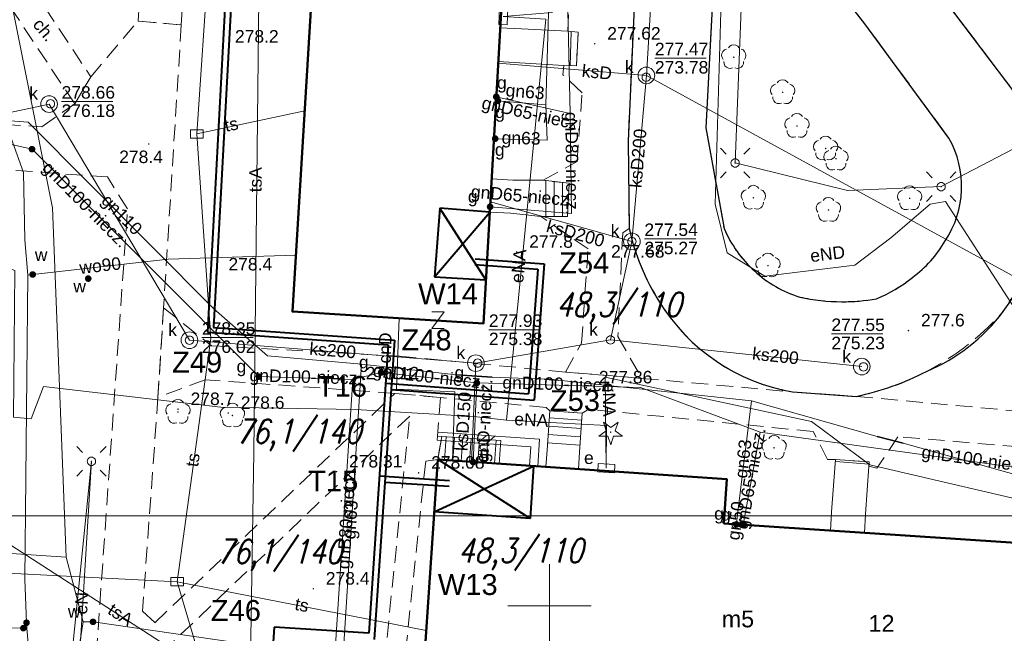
# Model space of a CAD drawing. Extents: x 0 to 6568752, y 0 to 5584302.
# Tile 37 of 58: x 6568468 to 6568527, y 5584098 to 5584135. Entities that reach past the tile are written whole.
import ezdxf
from ezdxf.enums import TextEntityAlignment as Align

# ---------------------------------------------------------------- set-up
doc = ezdxf.new("R2010")
doc.units = 0
doc.header["$PDSIZE"] = 0.75
for name, pattern in [('GAK', [3.5, 2, -0.7, 0.1, -0.7]), ('PRZER2-1', [1.5, 1, -0.5]), ('PRZER3-1', [2, 1.5, -0.5])]:
    doc.linetypes.add(name, pattern=pattern)
doc.layers.get('0').update_dxf_attribs({"linetype": 'CONTINUOUS'})
doc.layers.get('Defpoints').update_dxf_attribs({"linetype": 'CONTINUOUS'})
for name, color, linetype, lineweight in [('alarm', 51, 'CONTINUOUS', 50), ('EGBS', 7, 'CONTINUOUS', 18), ('EGBU', 7, 'CONTINUOUS', 50), ('EGBU_O', 7, 'CONTINUOUS', 50), ('GEPADR_O', 7, 'CONTINUOUS', 18), ('GEPPHC', 7, 'CONTINUOUS', 18), ('GUPPRZ_O', 7, 'CONTINUOUS', 18), ('OTDN', 7, 'CONTINUOUS', 18), ('OTKC', 7, 'CONTINUOUS', 18), ('OTKC_O', 7, 'CONTINUOUS', 18), ('OTKJ', 7, 'CONTINUOUS', 18), ('OTKK', 7, 'CONTINUOUS', 25), ('OTRN', 7, 'CONTINUOUS', 13), ('OTRN_O', 7, 'CONTINUOUS', 13), ('OTRS', 7, 'CONTINUOUS', 13), ('OTRS_O', 7, 'CONTINUOUS', 13), ('ramka sekcji', 7, 'CONTINUOUS', 18), ('siec', 7, 'GAK', 70), ('SUEO', 7, 'CONTINUOUS', 18), ('SULO', 7, 'CONTINUOUS', 35), ('SUPK', 7, 'CONTINUOUS', 18), ('SUPW', 7, 'CONTINUOUS', 18), ('SUPW_O', 7, 'CONTINUOUS', 18)]:
    doc.layers.add(name, color=color, linetype=linetype, lineweight=lineweight)
for name, color, linetype, lineweight, true_color in [('OTZG', 7, 'CONTINUOUS', 18, 0x008000), ('OTZL', 7, 'CONTINUOUS', 18, 0x008000), ('SUCP', 7, 'CONTINUOUS', 18, 0xd200d2), ('SUCP_O', 7, 'CONTINUOUS', 18, 0xd200d2), ('SUEP', 1, 'CONTINUOUS', 18, 0xff0000), ('SUEP_O', 1, 'CONTINUOUS', 18, 0xff0000), ('SUES', 1, 'CONTINUOUS', 18, 0xff0000), ('SUES_O', 1, 'CONTINUOUS', 18, 0xff0000), ('SUGP', 7, 'CONTINUOUS', 18, 0xbfbf00), ('SUGP_O', 7, 'CONTINUOUS', 18, 0xbfbf00), ('SUGU', 7, 'CONTINUOUS', 18, 0xbfbf00), ('SUGU_O', 7, 'CONTINUOUS', 18, 0xbfbf00), ('SUGW', 7, 'CONTINUOUS', 18, 0xbfbf00), ('SUGW_O', 7, 'CONTINUOUS', 18, 0xbfbf00), ('SUKP', 7, 'CONTINUOUS', 18, 0x803300), ('SUKP_O', 7, 'CONTINUOUS', 18, 0x803300), ('SUKS', 7, 'CONTINUOUS', 18, 0x803300), ('SUKS_O', 7, 'CONTINUOUS', 18, 0x803300), ('SUTP', 7, 'CONTINUOUS', 18, 0xff9100), ('SUTP_O', 7, 'CONTINUOUS', 18, 0xff9100), ('SUWP', 5, 'CONTINUOUS', 18, 0x0000ff), ('SUWP_O', 5, 'CONTINUOUS', 18, 0x0000ff), ('SUWW', 5, 'CONTINUOUS', 18, 0x0000ff), ('SUWW_O', 5, 'CONTINUOUS', 18, 0x0000ff)]:
    doc.layers.add(name, color=color, linetype=linetype, lineweight=lineweight, true_color=true_color)
doc.styles.add('Arial', font='arial.ttf')
doc.styles.add('GEO-INFO', font='arial.ttf')
doc.styles.add('UZBROJENIE', font='SIMPLEX.shx', dxfattribs={"width": 0.8, "oblique": 15.00003, "height": 0.9})
doc.dimstyles.get("Standard").update_dxf_attribs({"dimtxt": 0.18, "dimasz": 0.18, "dimexe": 0.18, "dimexo": 0.0625, "dimgap": 0.09, "dimtad": 0, "dimtih": 1, "dimtoh": 1, "dimdec": 4, "dimzin": 0, "dimdsep": 46, "dimtxsty": 'Standard', "dimcen": 0.09, "dimadec": 0, "dimazin": 0, "dimtfac": 1, "dimtdec": 4, "dimtofl": 0, "dimtmove": 0, "dimatfit": 3, "dimfxl": 0, "dimtolj": 1, "dimtzin": 0, "dimarcsym": 0})

# ---------------------------------------------------------------- blocks, each defined once
blk = doc.blocks.new('D_GSPRDL1')
blk.add_hatch(color=0).paths.add_polyline_path([(0, -0.045), (0.013906, -0.042798), (0.02645, -0.036406), (0.036406, -0.02645), (0.042798, -0.013906), (0.045, 0), (0.042798, 0.013906), (0.036406, 0.02645), (0.02645, 0.036406), (0.013906, 0.042798), (0, 0.045), (-0.013906, 0.042798), (-0.02645, 0.036406), (-0.036406, 0.02645), (-0.042798, 0.013906), (-0.045, 0), (-0.042798, -0.013906), (-0.036406, -0.02645), (-0.02645, -0.036406), (-0.013906, -0.042798)])
at = {"color": 0}
for points in [[(-0.324277, 0.563333), (-0.240553, 0.662679), (-0.127956, 0.727494), (0, 0.75), (0.127956, 0.727494), (0.240553, 0.662679), (0.324277, 0.563333)], [(-0.635969, -0.134326), (-0.70458, -0.024001), (-0.731429, 0.103115), (-0.713292, 0.231763), (-0.652348, 0.346501), (-0.55591, 0.433559), (-0.435555, 0.482485)], [(0.435555, 0.482485), (0.55591, 0.433559), (0.652348, 0.346501), (0.713292, 0.231763), (0.731429, 0.103115), (0.70458, -0.024001), (0.635969, -0.134326)], [(-0.068773, -0.646351), (-0.194901, -0.677512), (-0.324092, -0.663766), (-0.440839, -0.606763), (-0.531129, -0.513345), (-0.584125, -0.394725), (-0.593465, -0.265141)], [(0.593465, -0.265141), (0.584125, -0.394725), (0.531129, -0.513345), (0.440839, -0.606763), (0.324092, -0.663766), (0.194901, -0.677512), (0.068773, -0.646351)]]:
    blk.add_lwpolyline(points, dxfattribs=at)
blk = doc.blocks.new('D_GSPRDI1')
blk.add_hatch(color=0).paths.add_polyline_path([(0, -0.045), (0.013906, -0.042798), (0.02645, -0.036406), (0.036406, -0.02645), (0.042798, -0.013906), (0.045, 0), (0.042798, 0.013906), (0.036406, 0.02645), (0.02645, 0.036406), (0.013906, 0.042798), (0, 0.045), (-0.013906, 0.042798), (-0.02645, 0.036406), (-0.036406, 0.02645), (-0.042798, 0.013906), (-0.045, 0), (-0.042798, -0.013906), (-0.036406, -0.02645), (-0.02645, -0.036406), (-0.013906, -0.042798)])
at = {"color": 0}
blk.add_lwpolyline([(0.272471, 0.088531), (0.713338, -0.231778), (0.168396, -0.231778), (0, -0.750048), (-0.168396, -0.231778), (-0.713338, -0.231778), (-0.272471, 0.088531), (-0.440867, 0.606801), (0, 0.286493), (0.440867, 0.606801)], close=True, dxfattribs=at)
blk = doc.blocks.new('D_GSPWPN1')
blk.add_hatch(color=0).paths.add_polyline_path([(-0.045, 0), (-0.043467, -0.011647), (-0.038971, -0.0225), (-0.03182, -0.03182), (-0.0225, -0.038971), (-0.011647, -0.043467), (0, -0.045), (0.011647, -0.043467), (0.0225, -0.038971), (0.03182, -0.03182), (0.038971, -0.0225), (0.043467, -0.011647), (0.045, 0), (0.043467, 0.011647), (0.038971, 0.0225), (0.03182, 0.03182), (0.0225, 0.038971), (0.011647, 0.043467), (0, 0.045), (-0.011647, 0.043467), (-0.0225, 0.038971), (-0.03182, 0.03182), (-0.038971, 0.0225), (-0.043467, 0.011647)])
blk = doc.blocks.new('D_GSPWPS1')
blk.add_hatch(color=0).paths.add_polyline_path([(-0.045, 0), (-0.043467, -0.011647), (-0.038971, -0.0225), (-0.03182, -0.03182), (-0.0225, -0.038971), (-0.011647, -0.043467), (0, -0.045), (0.011647, -0.043467), (0.0225, -0.038971), (0.03182, -0.03182), (0.038971, -0.0225), (0.043467, -0.011647), (0.045, 0), (0.043467, 0.011647), (0.038971, 0.0225), (0.03182, 0.03182), (0.0225, 0.038971), (0.011647, 0.043467), (0, 0.045), (-0.011647, 0.043467), (-0.0225, 0.038971), (-0.03182, 0.03182), (-0.038971, 0.0225), (-0.043467, 0.011647)])
blk = doc.blocks.new('D_GUPIKP1_3')
at = {"color": 0}
blk.add_lwpolyline([(0.375, -0.25), (-0.375, -0.25), (-0.375, 0.25), (0.375, 0.25)], close=True, dxfattribs=at)
blk = doc.blocks.new('D_GUPWZA1')
blk.add_hatch(color=0).paths.add_polyline_path([(-0.2, 0), (-0.193185, -0.051764), (-0.173205, -0.1), (-0.141421, -0.141421), (-0.1, -0.173205), (-0.051764, -0.193185), (0, -0.2), (0.051764, -0.193185), (0.1, -0.173205), (0.141421, -0.141421), (0.173205, -0.1), (0.193185, -0.051764), (0.2, 0), (0.193185, 0.051764), (0.173205, 0.1), (0.141421, 0.141421), (0.1, 0.173205), (0.051764, 0.193185), (0, 0.2), (-0.051764, 0.193185), (-0.1, 0.173205), (-0.141421, 0.141421), (-0.173205, 0.1), (-0.193185, 0.051764)])
blk = doc.blocks.new('D_GUPESE1')
at = {"color": 0}
blk.add_lwpolyline([(-0.5, -0.25), (-0.5, 0.25), (0.5, 0.25), (0.5, -0.25)], close=True, dxfattribs=at)
blk = doc.blocks.new('D_GUPIWZ1_1')
at = {"color": 0}
blk.add_lwpolyline([(0, 0.25), (0.064705, 0.241481), (0.125, 0.216506), (0.176777, 0.176777), (0.216506, 0.125), (0.241481, 0.064705), (0.25, 0), (0.241481, -0.064705), (0.216506, -0.125), (0.176777, -0.176777), (0.125, -0.216506), (0.064705, -0.241481), (0, -0.25), (-0.064705, -0.241481), (-0.125, -0.216506), (-0.176777, -0.176777), (-0.216506, -0.125), (-0.241481, -0.064705), (-0.25, 0), (-0.241481, 0.064705), (-0.216506, 0.125), (-0.176777, 0.176777), (-0.125, 0.216506), (-0.064705, 0.241481)], close=True, dxfattribs=at)
blk = doc.blocks.new('D_GUPKSD1_1')
at = {"color": 0}
blk.add_lwpolyline([(0, 0.25), (0.064705, 0.241481), (0.125, 0.216506), (0.176777, 0.176777), (0.216506, 0.125), (0.241481, 0.064705), (0.25, 0), (0.241481, -0.064705), (0.216506, -0.125), (0.176777, -0.176777), (0.125, -0.216506), (0.064705, -0.241481), (0, -0.25), (-0.064705, -0.241481), (-0.125, -0.216506), (-0.176777, -0.176777), (-0.216506, -0.125), (-0.241481, -0.064705), (-0.25, 0), (-0.241481, 0.064705), (-0.216506, 0.125), (-0.176777, 0.176777), (-0.125, 0.216506), (-0.064705, 0.241481)], close=True, dxfattribs=at)
blk = doc.blocks.new('D_GUPGZA1')
blk.add_hatch(color=0).paths.add_polyline_path([(-0.2, 0), (-0.193185, -0.051764), (-0.173205, -0.1), (-0.141421, -0.141421), (-0.1, -0.173205), (-0.051764, -0.193185), (0, -0.2), (0.051764, -0.193185), (0.1, -0.173205), (0.141421, -0.141421), (0.173205, -0.1), (0.193185, -0.051764), (0.2, 0), (0.193185, 0.051764), (0.173205, 0.1), (0.141421, 0.141421), (0.1, 0.173205), (0.051764, 0.193185), (0, 0.2), (-0.051764, 0.193185), (-0.1, 0.173205), (-0.141421, 0.141421), (-0.173205, 0.1), (-0.193185, 0.051764)])
blk = doc.blocks.new('D_GUPGUT1')
blk.add_hatch(color=0).paths.add_polyline_path([(-0.2, 0), (-0.193185, -0.051764), (-0.173205, -0.1), (-0.141421, -0.141421), (-0.1, -0.173205), (-0.051764, -0.193185), (0, -0.2), (0.051764, -0.193185), (0.1, -0.173205), (0.141421, -0.141421), (0.173205, -0.1), (0.193185, -0.051764), (0.2, 0), (0.193185, 0.051764), (0.173205, 0.1), (0.141421, 0.141421), (0.1, 0.173205), (0.051764, 0.193185), (0, 0.2), (-0.051764, 0.193185), (-0.1, 0.173205), (-0.141421, 0.141421), (-0.173205, 0.1), (-0.193185, 0.051764)])
blk = doc.blocks.new('D_GEPPHC1')
at = {"color": 0}
blk.add_lwpolyline([(-0.375, 0.5), (0.375, 0.5), (-0.375, -0.5), (0.375, -0.5)], dxfattribs=at)
blk = doc.blocks.new('D_ODTN_1')
at = {"color": 0}
for points in [[(-0.5, -0.25), (0, 0.25)], [(0, -0.25), (0.5, 0.25)]]:
    blk.add_lwpolyline(points, dxfattribs=at)
blk = doc.blocks.new('D_GSLDSO2')
at = {"color": 0}
blk.add_lwpolyline([(0, 0.25), (0, -0.25)], dxfattribs=at)
blk = doc.blocks.new('D_GUPELA2')
blk.add_hatch(color=0).paths.add_polyline_path([(-0.001087, 0.044987), (0.011881, 0.043403), (0.021281, 0.03965), (0.030065, 0.033482), (0.038133, 0.023893), (0.043117, 0.012881), (0.044986, 0.001113), (0.044323, -0.007777), (0.040557, -0.019497), (0.033417, -0.030138), (0.024849, -0.037517), (0.013788, -0.042836), (0.002013, -0.044955), (-0.00982, -0.043916), (-0.020466, -0.040077), (-0.029541, -0.033946), (-0.036867, -0.025804), (-0.04187, -0.01649), (-0.04461, -0.005909), (-0.044532, 0.006476), (-0.041285, 0.017903), (-0.034764, 0.028574), (-0.024479, 0.03776), (-0.013449, 0.042943)])
at = {"color": 0}
for points in [[(-0.883883, 0.883883), (-0.53033, 0.53033)], [(0.883883, 0.883883), (0.53033, 0.53033)], [(-0.883883, -0.883883), (-0.53033, -0.53033)], [(0.883883, -0.883883), (0.53033, -0.53033)]]:
    blk.add_lwpolyline(points, dxfattribs=at)
blk = doc.blocks.new('D_GUPELA1')
at = {"color": 0}
blk.add_lwpolyline([(0, 0.25), (0.064705, 0.241481), (0.125, 0.216506), (0.176777, 0.176777), (0.216506, 0.125), (0.241481, 0.064705), (0.25, 0), (0.241481, -0.064705), (0.216506, -0.125), (0.176777, -0.176777), (0.125, -0.216506), (0.064705, -0.241481), (0, -0.25), (-0.064705, -0.241481), (-0.125, -0.216506), (-0.176777, -0.176777), (-0.216506, -0.125), (-0.241481, -0.064705), (-0.25, 0), (-0.241481, 0.064705), (-0.216506, 0.125), (-0.176777, 0.176777), (-0.125, 0.216506), (-0.064705, 0.241481)], close=True, dxfattribs=at)
blk = doc.blocks.new('*D45')
at = {"layer": 'Defpoints', "color": 0, "lineweight": 40}
for p in [(6568647.5, 5584150), (6568650, 5584150), (0, 0)]:
    blk.add_point(p, dxfattribs=at)
at = {"layer": 'ramka sekcji', "color": 0, "lineweight": -2}
blk.add_line((6568649.938, 5584150), (6568647.5, 5584150), dxfattribs=at)
at = {"layer": 'ramka sekcji', "color": 0, "insert": (6568644.106, 5584150), "char_height": 0.75, "attachment_point": 5, "style": 'GEO-INFO'}
blk.add_mtext('\\A1;5584150.0000', dxfattribs=at)
blk = doc.blocks.new('*D46')
at = {"layer": 'Defpoints', "color": 0, "lineweight": 40}
for p in [(6568650, 5584152.5), (6568650, 5584150), (0, 0)]:
    blk.add_point(p, dxfattribs=at)
at = {"layer": 'ramka sekcji', "color": 0, "lineweight": -2}
blk.add_line((6568650, 5584150.062), (6568650, 5584152.5), dxfattribs=at)
at = {"layer": 'ramka sekcji', "color": 0, "insert": (6568650, 5584155.896), "char_height": 0.75, "attachment_point": 5, "rotation": 90, "style": 'GEO-INFO'}
blk.add_mtext('\\A1;6568650.0000', dxfattribs=at)

msp = doc.modelspace()

# ---------------------------------------------------------------- linework, layer by layer
at = {"layer": 'EGBS', "color": 0, "linetype": 'Continuous', "lineweight": 18, "elevation": 10.18}
for points in [[(6568501.73, 5584134.44), (6568501.62, 5584132.41), (6568500.87, 5584132.43), (6568498.2, 5584132.6), (6568496.93479, 5584132.66956), (6568497.04907, 5584134.69982), (6568498.32, 5584134.63), (6568501.1, 5584134.49)], [(6568501.19, 5584125.36), (6568501.08, 5584123.37), (6568499.48, 5584123.37), (6568497.69, 5584123.56), (6568496.42596, 5584123.62946), (6568496.53799, 5584125.61982), (6568497.8, 5584125.55), (6568499.63, 5584125.54)], [(6568500.03, 5584111.7), (6568501.97, 5584111.57), (6568501.81, 5584109.22), (6568501.73786, 5584108.20101), (6568499.79638, 5584108.33209), (6568499.86, 5584109.35)], [(6568496.98553, 5584108.52185), (6568497.08, 5584109.92), (6568493.54, 5584110.16), (6568493.31, 5584108.77)], [(6568517.17, 5584108.77), (6568519.19, 5584108.63), (6568519.17, 5584108.37), (6568518.97, 5584105.49), (6568518.89587, 5584104.372), (6568516.85527, 5584104.50713), (6568516.93, 5584105.63)]]:
    msp.add_lwpolyline(points, close=True, dxfattribs=at)
for points in [[(6568501.245, 5584132.42), (6568501.29978, 5584134.47414)], [(6568499.78, 5584123.37), (6568499.78, 5584125.52269)], [(6568500.28, 5584123.37), (6568500.28, 5584125.465)], [(6568500.78, 5584123.37), (6568500.78, 5584125.40731)], [(6568501.94095, 5584111.14327), (6568499.99929, 5584111.27547)], [(6568501.90698, 5584110.64442), (6568499.96321, 5584110.77676)], [(6568493.81344, 5584110.14146), (6568493.71858, 5584108.74242)], [(6568494.31229, 5584110.10764), (6568494.21745, 5584108.70874)], [(6568494.81115, 5584110.07382), (6568494.71631, 5584108.67506)], [(6568495.31, 5584110.04), (6568495.21518, 5584108.64138)], [(6568495.80885, 5584110.00618), (6568495.71404, 5584108.6077)], [(6568496.30771, 5584109.97236), (6568496.21291, 5584108.57402)], [(6568496.80656, 5584109.93854), (6568496.71177, 5584108.54034)], [(6568501.87302, 5584110.14558), (6568499.92714, 5584110.27806)], [(6568501.83905, 5584109.64673), (6568499.89106, 5584109.77936)], [(6568519.18, 5584108.5), (6568517.16123, 5584108.65529)]]:
    msp.add_lwpolyline(points, dxfattribs=at)
at = {"layer": 'EGBU', "color": 0, "linetype": 'Continuous', "lineweight": 50, "elevation": 10.18}
for points in [[(6568496.52, 5584141.34), (6568497.42, 5584141.29), (6568496.05, 5584116.95), (6568484.59, 5584117.66), (6568486.08, 5584142.04), (6568485.1, 5584142.15), (6568487.14, 5584176.5), (6568498.559, 5584175.81176)], [(6568510.47, 5584104.93), (6568530.1, 5584103.63), (6568529.29, 5584092.09), (6568509.6, 5584093.44), (6568509.79, 5584095.95), (6568492.52, 5584097.26), (6568493.31, 5584108.77), (6568510.64, 5584107.6)]]:
    msp.add_lwpolyline(points, close=True, dxfattribs=at)
at = {"layer": 'GUPPRZ_O', "color": 0, "linetype": 'Continuous', "lineweight": 13, "elevation": 10.8, "flags": 128}
for points in [[(6568506.32916, 5584132.87441), (6568509.40916, 5584132.87441)], [(6568470.7413, 5584130.27148), (6568473.8213, 5584130.27148)], [(6568505.7, 5584122.02554), (6568508.78, 5584122.02554)], [(6568496.37358, 5584116.56618), (6568499.45358, 5584116.56618)], [(6568479.16041, 5584116.09707), (6568482.24041, 5584116.09707)], [(6568516.91677, 5584116.32174), (6568519.99677, 5584116.32174)]]:
    msp.add_lwpolyline(points, dxfattribs=at)
at = {"layer": 'OTDN', "color": 0, "linetype": 'Continuous', "lineweight": 18, "elevation": 10.18}
for points in [[(6568498.80705, 5584108.39884), (6568498.8838, 5584109.53801), (6568493.27255, 5584109.93061)], [(6568499.30592, 5584108.36523), (6568499.4162, 5584110.00199), (6568493.30745, 5584110.42939)]]:
    msp.add_lwpolyline(points, dxfattribs=at)
at = {"layer": 'OTKC', "color": 0, "linetype": 'PRZER2-1', "lineweight": 18, "elevation": 10.18}
msp.add_lwpolyline([(6568437.76, 5584180.94), (6568435.75, 5584181.1), (6568435.99, 5584184.59), (6568437.3, 5584183.48), (6568491.91, 5584180.66), (6568492.67, 5584180.62), (6568503.53, 5584180.07), (6568503.48, 5584177.51), (6568481.62, 5584178.62), (6568480.55, 5584177.7), (6568477.92, 5584134.87), (6568475.33, 5584135.1), (6568477.08, 5584164.07), (6568468.54, 5584164.7), (6568465.7, 5584166.83), (6568467.01, 5584179.39), (6568439.97843, 5584180.94735), (6568472.49, 5584131.76), (6568471.53, 5584130.13)], close=True, dxfattribs=at)
for points in [[(6568505.24, 5584139.54), (6568504.73, 5584127.9), (6568504.79, 5584122.65), (6568504.4, 5584122.39), (6568504.11, 5584116.17), (6568505.54, 5584113.65), (6568500.96, 5584114.03), (6568501.93, 5584115.77), (6568502.32, 5584121.43), (6568499.48, 5584123.37), (6568501.08, 5584123.37), (6568501.19, 5584125.36), (6568499.63, 5584125.54), (6568501.66, 5584126.67), (6568501.96, 5584130.8), (6568500.81, 5584131.88), (6568500.87, 5584132.43), (6568501.62, 5584132.41), (6568501.73, 5584134.44), (6568501.1, 5584134.49), (6568501.89, 5584149.48)], [(6568393.35, 5584126.66), (6568412.9, 5584130.6), (6568423.13, 5584132.34), (6568425.75, 5584131.49), (6568435.35, 5584130.8), (6568441.83, 5584130.47), (6568469.55, 5584128.76), (6568471.53, 5584130.13), (6568472.49, 5584131.76), (6568475.33, 5584135.1), (6568477.92, 5584134.87), (6568476.86, 5584117.88), (6568476.52, 5584112.51), (6568475.6, 5584099.68), (6568476.34, 5584098.98), (6568490.73, 5584112.75), (6568493.47, 5584112.5), (6568493.29, 5584110.18), (6568493.54, 5584110.16), (6568493.31, 5584108.77), (6568492.58, 5584108.67), (6568489.26, 5584077.14)], [(6568472.72, 5584095.56), (6568474.7, 5584123.83), (6568473.49, 5584125.74), (6568458.66, 5584126.8)], [(6568540.15, 5584108.52), (6568520.91, 5584110.15), (6568519.64, 5584108.25), (6568519.17, 5584108.37), (6568519.19, 5584108.63), (6568517.17, 5584108.77), (6568516.69, 5584108.78), (6568515.83, 5584110.46), (6568502.37, 5584111.8), (6568501.97, 5584111.57), (6568500.03, 5584111.7), (6568499.81, 5584111.91), (6568493.47, 5584112.5), (6568490.73, 5584112.75), (6568479.35, 5584113.57), (6568476.52, 5584112.51), (6568476.86, 5584117.88), (6568479.73, 5584115.61), (6568491.01268, 5584114.97983), (6568500.96, 5584114.03), (6568505.54, 5584113.65), (6568514.58, 5584112.84), (6568518.41, 5584112.57), (6568540.29, 5584110.57)], [(6568488.13, 5584077.21), (6568491.62, 5584111.39), (6568475.99, 5584096.46)]]:
    msp.add_lwpolyline(points, dxfattribs=at)
at = {"layer": 'OTKJ', "color": 0, "linetype": 'PRZER3-1', "lineweight": 18, "elevation": 10.18}
msp.add_lwpolyline([(6568511.07, 5584177.33), (6568510.51, 5584157.83), (6568511.13, 5584153.58), (6568512.64, 5584151), (6568527.44, 5584131.44, -0.09884493), (6568529.29, 5584127.62, -0.08496392), (6568529.58, 5584123.78, -0.07298816), (6568528.58, 5584120.07, -0.06310661), (6568527.22, 5584117.66, -0.16159759), (6568518.41, 5584112.57), (6568514.58, 5584112.84, -0.14325874), (6568508.68, 5584115.73, -0.15163411), (6568504.79, 5584122.65), (6568504.73, 5584127.9), (6568505.24, 5584139.54), (6568503.53, 5584140.77), (6568505.45, 5584174.48)], format="xyb", dxfattribs=at)
msp.add_lwpolyline([(6568511.09, 5584144.55), (6568510.15, 5584143.16), (6568509.39, 5584128.7), (6568510.48, 5584122.64, 0.10676815), (6568512.3, 5584120.1, 0.11472811), (6568515.03, 5584118.53, 0.05454501), (6568517.53, 5584118.25, 0.04324792), (6568519.63, 5584118.43, 0.06991256), (6568521.78, 5584119.71, 0.10296959), (6568523.74, 5584121.9, 0.28218486), (6568523.96, 5584128.08), (6568518.93, 5584134.93), (6568512.1, 5584143.67)], format="xyb", close=True, dxfattribs=at)
at = {"layer": 'OTKK', "color": 0, "linetype": 'Continuous', "lineweight": 25, "elevation": 10.18}
msp.add_lwpolyline([(6568436.47, 5584226.47, -0.48575719), (6568442.88, 5584228.95), (6568499.5, 5584209.57), (6568502.26, 5584208.44), (6568505.31, 5584207.06), (6568507.65, 5584204.8), (6568508.65, 5584199.4), (6568507.32, 5584175.37), (6568505.45, 5584174.48), (6568503.53, 5584140.77), (6568505.24, 5584139.54), (6568504.73, 5584127.9), (6568504.79, 5584122.65, 0.08997537), (6568506.61, 5584118.23, 0.21509551), (6568514.58, 5584112.84), (6568518.41, 5584112.57, 0.06950968), (6568522.62, 5584114.07, 0.13495358), (6568527.22, 5584117.66, 0.05243036), (6568528.58, 5584120.07, 0.08477307), (6568529.58, 5584123.78, 0.19005271), (6568527.44, 5584131.44), (6568512.64, 5584151), (6568511.13, 5584153.58), (6568510.51, 5584157.83)], format="xyb", dxfattribs=at)
msp.add_lwpolyline([(6568511.09, 5584144.55), (6568510.15, 5584143.16), (6568509.39, 5584128.7), (6568510.48, 5584122.64, 0.10676815), (6568512.3, 5584120.1, 0.11472811), (6568515.03, 5584118.53, 0.05454501), (6568517.53, 5584118.25, 0.04324792), (6568519.63, 5584118.43, 0.06991256), (6568521.78, 5584119.71, 0.10296959), (6568523.74, 5584121.9, 0.28218486), (6568523.96, 5584128.08), (6568518.93, 5584134.93), (6568512.1, 5584143.67)], format="xyb", close=True, dxfattribs=at)
at = {"layer": 'ramka sekcji', "color": 0}
for q in [(6568500, 5584102.5), (6568497.5, 5584100), (6568500, 5584097.5), (6568502.5, 5584100)]:
    msp.add_line((6568500, 5584100), q, dxfattribs=at)
at = {"layer": 'siec', "color": 0, "linetype": 'ByBlock', "lineweight": 40}
for p, q in [((6568482.84126, 5584178.47686), (6568479.49409, 5584116.42402)), ((6568483.1733, 5584178.10696), (6568479.86083, 5584116.6974)), ((6568493.43817, 5584123.86105), (6568493.11896, 5584119.743)), ((6568493.11896, 5584119.743), (6568496.42596, 5584123.62946)), ((6568496.42596, 5584123.62946), (6568493.43817, 5584123.86105)), ((6568496.19745, 5584119.56973), (6568493.43817, 5584123.86105)), ((6568495.554, 5584120.83024), (6568499.69229, 5584120.52156)), ((6568495.52797, 5584120.48121), (6568499.31327, 5584120.19886)), ((6568499.31327, 5584120.19886), (6568498.75524, 5584112.7177)), ((6568499.69229, 5584120.52156), (6568499.08249, 5584112.34635)), ((6568493.11896, 5584119.743), (6568496.19745, 5584119.56973)), ((6568479.49409, 5584116.42402), (6568490.33579, 5584115.66212)), ((6568479.86083, 5584116.6974), (6568490.70678, 5584115.93527)), ((6568490.70678, 5584115.93527), (6568489.48827, 5584097.97938)), ((6568490.33579, 5584115.66212), (6568489.16102, 5584098.35074)), ((6568490.17939, 5584113.35738), (6568498.75524, 5584112.7177)), ((6568490.50664, 5584112.98602), (6568499.08249, 5584112.34635)), ((6568498.84328, 5584105.23945), (6568493.34587, 5584108.76406)), ((6568493.09476, 5584105.63401), (6568499.05649, 5584108.38204)), ((6568499.05649, 5584108.38204), (6568498.84328, 5584105.23945)), ((6568494.00392, 5584107.505), (6568489.8004, 5584107.77269)), ((6568493.98022, 5584107.1558), (6568490.12764, 5584107.40115)), ((6568498.84328, 5584105.23945), (6568493.09476, 5584105.63401)), ((6568483.4914, 5584098.70965), (6568482.86546, 5584088.79554)), ((6568489.16102, 5584098.35074), (6568483.4914, 5584098.70965))]:
    msp.add_line(p, q, dxfattribs=at)
at = {"layer": 'siec', "color": 0, "linetype": 'ByBlock', "lineweight": 20}
msp.add_line((6568238.01967, 5584105.39829), (6568734.39713, 5584105.39829), dxfattribs=at)
at = {"layer": 'SUCP', "color": 0, "linetype": 'Continuous', "lineweight": 18, "elevation": 10.14}
msp.add_lwpolyline([(6568494.1954, 5584108.71022), (6568494.32489, 5584112.84257), (6568490.83889, 5584113.01048), (6568490.99405, 5584117.26324)], dxfattribs=at)
at = {"layer": 'SUEP', "linetype": 'Continuous', "lineweight": 18, "elevation": 10.14}
for points in [[(6568513.84, 5584184.74), (6568513.42, 5584175.82), (6568512.75, 5584162.24), (6568512.75, 5584153.66), (6568511.73, 5584141.53), (6568511.14, 5584126.58), (6568517.89, 5584124.93), (6568523.5, 5584125.16), (6568531.17, 5584129.17), (6568537.04, 5584112.01), (6568538.56, 5584099.8), (6568554.87, 5584098.16), (6568555.17, 5584096.89)], [(6568523.75545, 5584124.26244), (6568522.83243, 5584124.10354), (6568520.47451, 5584122.08142), (6568518.31403, 5584120.45511), (6568512.92482, 5584119.79111), (6568510.66228, 5584121.19656), (6568509.95275, 5584124.10557), (6568510.41572, 5584140.45381), (6568510.60784, 5584142.17749), (6568510.77512, 5584140.55569), (6568511.50349, 5584140.71084), (6568512.72945, 5584139.63456), (6568513.92201, 5584141.22705), (6568513.7854, 5584142.43738), (6568515.18867, 5584146.45777), (6568514.624, 5584152.63497), (6568512.47933, 5584159.03483), (6568511.24802, 5584160.59149), (6568512.55599, 5584162.55209), (6568514.97262, 5584181.98672)], [(6568500.93602, 5584164.42151), (6568500.15741, 5584135.60926), (6568497.23, 5584135.38), (6568499.79247, 5584135.21452), (6568497.43263, 5584111.14226)], [(6568443.65225, 5584125.60042), (6568455.08447, 5584124.95067), (6568467.94072, 5584120.1213), (6568467.86492, 5584111.3132), (6568468.91648, 5584111.22184), (6568469.64956, 5584113.15943), (6568480.30241, 5584111.9136), (6568488.37475, 5584111.7786), (6568495.46762, 5584111.36396), (6568497.43263, 5584111.14226)], [(6568543.04895, 5584097.72899), (6568539.48763, 5584100.91335), (6568534.41875, 5584107.77857), (6568523.75545, 5584124.26244)], [(6568503.34985, 5584113.7187), (6568503.41, 5584108.26)], [(6568540.34378, 5584103.54458), (6568519.21387, 5584108.4567), (6568515.71516, 5584111.05182), (6568503.34985, 5584113.7187)], [(6568497.43263, 5584111.14226), (6568503.42723, 5584110.81947), (6568503.41, 5584108.26)], [(6568469.90566, 5584078.94508), (6568471.50229, 5584091.62664), (6568472.53, 5584108.67), (6568471.33, 5584096.82), (6568465.16, 5584089.99), (6568454.64, 5584080.16), (6568433.18, 5584081.43), (6568430.13, 5584076.26), (6568437.23, 5584075.62), (6568458.39, 5584074.07), (6568485.96, 5584072.19), (6568490, 5584072.02)]]:
    msp.add_lwpolyline(points, dxfattribs=at)
at = {"layer": 'SUGP', "color": 0, "linetype": 'Continuous', "lineweight": 18, "elevation": 10.14}
for points in [[(6568502.76, 5584190.94), (6568501.4, 5584174.19), (6568500.55, 5584156.26), (6568499.78, 5584130.07)], [(6568500.81674, 5584149.00853), (6568501.24345, 5584129.5606), (6568501.32084, 5584123.55716)], [(6568499.78, 5584130.07), (6568499.86, 5584127.96), (6568496.75, 5584128.04)], [(6568501.24345, 5584129.5606), (6568496.81437, 5584130.55706)], [(6568499.78, 5584130.07), (6568496.91, 5584130.31)], [(6568458.83, 5584129.82), (6568459.24, 5584129.71), (6568460.2, 5584129.67), (6568468.74, 5584129.03), (6568479.87, 5584117.82), (6568483.1, 5584115), (6568488.73, 5584114.5), (6568494.42, 5584113.87), (6568496.56, 5584113.72), (6568499.7, 5584113.6), (6568500.52, 5584113.54), (6568512.13, 5584112.31), (6568519.66, 5584110.17), (6568521.23, 5584109.76), (6568528, 5584107.85), (6568532.26, 5584106.05), (6568534.85, 5584104.78), (6568536.97, 5584103.5), (6568540.76, 5584100.95), (6568556.2, 5584098.63), (6568558.41, 5584097.38), (6568559.66, 5584096.55), (6568560.85, 5584096.57), (6568561.32, 5584095.93)], [(6568460.23, 5584129.39), (6568460.36, 5584129.36), (6568468.97, 5584127.41), (6568482.56885, 5584113.75276), (6568488.21736, 5584113.58955)], [(6568501.32084, 5584123.55716), (6568496.44401, 5584123.95016)], [(6568488.73, 5584114.5), (6568487.56, 5584095.8), (6568487.93, 5584093.52), (6568488.49, 5584093.19), (6568493.52, 5584092.67), (6568495.04, 5584092.62), (6568498.08, 5584093.12), (6568498.43, 5584093.61), (6568498.72, 5584094.78), (6568498.72, 5584095.24), (6568498.68, 5584096.34)], [(6568488.21736, 5584113.58955), (6568486.95034, 5584094.26581)], [(6568488.21736, 5584113.58955), (6568489.91, 5584114), (6568495.64566, 5584113.37527), (6568505.4744, 5584113.11106), (6568512.647, 5584110.41918), (6568531.5921, 5584107.80216), (6568534.04564, 5584107.46376), (6568541.62208, 5584097.92971), (6568556.46, 5584097.29)], [(6568495.64566, 5584113.37527), (6568495.42435, 5584108.62725)], [(6568512.13, 5584112.31), (6568511.27, 5584105.31)], [(6568512.647, 5584110.41918), (6568511.62643, 5584104.85342)], [(6568511.27, 5584105.31), (6568511.21804, 5584104.88046)]]:
    msp.add_lwpolyline(points, dxfattribs=at)
at = {"layer": 'SUKP', "color": 0, "linetype": 'Continuous', "lineweight": 18, "elevation": 10.14}
for points in [[(6568505.81597, 5584131.84069), (6568506.71136, 5584146.47849), (6568508.15231, 5584163.10706), (6568509.10985, 5584171.24124), (6568510.57, 5584191.94)], [(6568496.92986, 5584132.58193), (6568505.81597, 5584131.84069)], [(6568503.66204, 5584115.95698), (6568504.95, 5584121.87), (6568505.81597, 5584131.84069)], [(6568623.96972, 5584021.39394), (6568594.36033, 5584047.55093), (6568568.60146, 5584064.77377), (6568545.13518, 5584067.49805), (6568545.4042, 5584110.26428), (6568539.09863, 5584113.61504), (6568505.81597, 5584131.84069)], [(6568503.66204, 5584115.95698), (6568495.58998, 5584114.56325), (6568478.41041, 5584115.94153), (6568469.9913, 5584130.11594), (6568456.60287, 5584127.2528), (6568439.16401, 5584129.01816), (6568422.56041, 5584129.02113), (6568407.91032, 5584128.61621), (6568388.43, 5584114.48)], [(6568496.46072, 5584124.24705), (6568504.95, 5584121.87)], [(6568518.73456, 5584114.35417), (6568503.66204, 5584115.95698)], [(6568495.32006, 5584108.63429), (6568495.58998, 5584114.56325)]]:
    msp.add_lwpolyline(points, dxfattribs=at)
at = {"layer": 'SULO', "color": 0, "linetype": 'Continuous', "lineweight": 35, "elevation": 10.12}
for points in [[(6568496.56, 5584113.72), (6568494.42, 5584113.87)], [(6568500.52, 5584113.54), (6568499.7, 5584113.6)], [(6568521.23, 5584109.76), (6568519.66, 5584110.17)]]:
    msp.add_lwpolyline(points, dxfattribs=at)
at = {"layer": 'SUPK', "color": 0, "linetype": 'Continuous', "lineweight": 18, "elevation": 10.14}
for points in [[(6568505.81597, 5584131.34069, -1), (6568505.81597, 5584132.34069, -1)], [(6568469.9913, 5584129.61594, -1), (6568469.9913, 5584130.61594, -1)], [(6568504.95, 5584121.37, -1), (6568504.95, 5584122.37, -1)], [(6568478.41041, 5584115.44153, -1), (6568478.41041, 5584116.44153, -1)], [(6568495.58998, 5584114.06357, -1), (6568495.58998, 5584115.06293, -1)], [(6568518.73456, 5584113.85417, -1), (6568518.73456, 5584114.85417, -1)]]:
    msp.add_lwpolyline(points, format="xyb", close=True, dxfattribs=at)
at = {"layer": 'SUTP', "color": 0, "linetype": 'Continuous', "lineweight": 18, "elevation": 10.14}
for points in [[(6568449.0163, 5584186.59424), (6568463.26233, 5584184.65765), (6568485.04017, 5584181.84804), (6568483.09482, 5584152.00067), (6568482.63444, 5584141.94396), (6568482.26645, 5584109.20669), (6568482.03767, 5584094.3726)], [(6568422.78851, 5584177.5846), (6568440.83343, 5584178.00514), (6568447.4781, 5584177.83575), (6568463.21599, 5584176.61643), (6568481.35263, 5584175.19801), (6568480.24532, 5584148.99772), (6568478.84974, 5584128.32415), (6568479.69812, 5584116.04413), (6568477.67628, 5584101.43695)], [(6568478.84974, 5584128.32415), (6568485.32617, 5584129.70545)], [(6568482.03767, 5584094.3726), (6568466.43683, 5584104.43236), (6568436.46711, 5584106.56637), (6568425.75835, 5584106.40837), (6568412.10577, 5584108.08259), (6568402.49175, 5584120.7497), (6568380.42882, 5584125.50579)], [(6568403.06601, 5584107.54707), (6568432.98599, 5584105.0814), (6568462.81527, 5584102.20552), (6568477.67628, 5584101.43695)], [(6568477.67628, 5584101.43695), (6568492.60585, 5584098.51082)], [(6568477.67628, 5584101.43695), (6568482.69538, 5584084.47031), (6568512.58946, 5584082.07631), (6568538.45712, 5584081.55457)]]:
    msp.add_lwpolyline(points, dxfattribs=at)
at = {"layer": 'SUWP', "color": 0, "linetype": 'Continuous', "lineweight": 18, "elevation": 10.14}
for points in [[(6568469.60797, 5584083.94642), (6568472.04029, 5584099.03058), (6568471.0239, 5584102.91701), (6568470.20422, 5584123.8972), (6568466.97156, 5584139.96505), (6568465.85696, 5584142.09662), (6568436.13586, 5584177.91194), (6568436.20096, 5584187.07119), (6568440.82398, 5584218.04271)], [(6568439.80763, 5584216.68791), (6568440.17463, 5584209.94211), (6568440.94012, 5584204.09153), (6568440.10086, 5584186.18933), (6568440.32552, 5584183.50202), (6568439.90859, 5584177.05615), (6568451.30852, 5584158.51161), (6568461.39799, 5584140.77024), (6568466.2919, 5584131.96262), (6568468.4488, 5584126.00995), (6568468.54088, 5584121.97083), (6568468.71833, 5584119.84295), (6568468.54351, 5584101.59928), (6568468.63728, 5584098.98029), (6568468.65153, 5584098.65045)], [(6568468.71833, 5584119.84295), (6568469.00779, 5584119.88668), (6568477.12647, 5584120.81136), (6568484.79711, 5584121.04887)], [(6568471.0239, 5584102.91701), (6568422.32755, 5584106.18167), (6568422.56693, 5584113.0239)], [(6568468.65153, 5584098.65045), (6568468.45166, 5584098.65461), (6568458.56808, 5584098.86054), (6568431.68375, 5584100.59427), (6568422.05561, 5584101.17026), (6568419.67486, 5584088.02856), (6568419.73601, 5584087.93935)], [(6568472.04029, 5584099.03058), (6568472.62608, 5584099.03446), (6568497.015, 5584095.48314), (6568497.30375, 5584096.89713)], [(6568468.65153, 5584098.65045), (6568469.05977, 5584094.13536), (6568470.22085, 5584084.74959), (6568473.69374, 5584082.9942), (6568475.68142, 5584082.40977), (6568481.6608, 5584081.71676), (6568482.13179, 5584081.64282), (6568489.97932, 5584081.1039), (6568490.1993, 5584081.10673)]]:
    msp.add_lwpolyline(points, dxfattribs=at)

# ---------------------------------------------------------------- block references
at = {"layer": 'GEPPHC', "color": 0, "linetype": 'Continuous', "lineweight": 18}
msp.add_blockref('D_GEPPHC1', (6568493.31685, 5584117.15369, 10.24), dxfattribs=at)
at = {"layer": 'OTDN', "color": 0, "linetype": 'Continuous', "lineweight": 18}
for name, p, rotation in [('D_GSLDSO2', (6568493.29, 5584110.18, 10.18), 175.9977730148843), ('D_ODTN_1', (6568496.22, 5584109.975, 10.18), 175.9977730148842), ('D_ODTN_1', (6568496.22, 5584109.975, 10.18), 175.9977730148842), ('D_GSLDSO2', (6568499.05649, 5584108.38204, 10.18), 86.14552865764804)]:
    msp.add_blockref(name, p, dxfattribs=dict(at, rotation=rotation))
at = {"layer": 'OTRN', "color": 0, "linetype": 'Continuous', "lineweight": 13}
for p in [(6568480.39, 5584133.56, 10.08), (6568475.97, 5584127.72, 10.08), (6568498.04, 5584121.24, 10.08), (6568480, 5584119.88, 10.08), (6568521.54, 5584116.52, 10.08), (6568477.73, 5584111.8, 10.08), (6568480.74, 5584111.57, 10.08), (6568485.84, 5584101.02, 10.08)]:
    msp.add_blockref('D_GSPWPN1', p, dxfattribs=at)
at = {"layer": 'OTRS', "color": 0, "linetype": 'Continuous', "lineweight": 13}
for p in [(6568502.72, 5584133.74, 10.08), (6568502.95, 5584120.65, 10.08), (6568488.23, 5584113.34, 10.08), (6568502.22, 5584113.1, 10.08), (6568487.23, 5584108.05, 10.08), (6568492.16, 5584107.98, 10.08)]:
    msp.add_blockref('D_GSPWPS1', p, dxfattribs=at)
at = {"layer": 'OTZG', "color": 0, "linetype": 'Continuous', "lineweight": 18}
msp.add_blockref('D_GSPRDI1', (6568503.68, 5584110.42, 10.12), dxfattribs=at)
at = {"layer": 'OTZL', "color": 0, "linetype": 'Continuous', "lineweight": 18}
for p in [(6568511.06, 5584132.93, 10.12), (6568513.99, 5584130.82, 10.12), (6568514.85, 5584128.8, 10.12), (6568516.57, 5584127.45, 10.12), (6568517.19, 5584126.84, 10.12), (6568512.24, 5584124.49, 10.12), (6568521.61, 5584124.46, 10.12), (6568516.74, 5584123.76, 10.12), (6568513.11, 5584120.42, 10.12), (6568477.72, 5584111.63, 10.12), (6568480.99, 5584111.42, 10.12), (6568513.48, 5584109.48, 10.12)]:
    msp.add_blockref('D_GSPRDL1', p, dxfattribs=at)
at = {"layer": 'SUEO', "color": 0, "linetype": 'Continuous', "lineweight": 18}
for name, p in [('D_GUPELA2', (6568511.14, 5584126.58, 10.15)), ('D_GUPELA1', (6568511.14, 5584126.58, 10.16)), ('D_GUPELA2', (6568523.5, 5584125.16, 10.15)), ('D_GUPELA1', (6568523.5, 5584125.16, 10.16)), ('D_GUPELA2', (6568472.53, 5584108.67, 10.15)), ('D_GUPELA1', (6568472.53, 5584108.67, 10.16))]:
    msp.add_blockref(name, p, dxfattribs=at)
at = {"layer": 'SUES', "linetype": 'Continuous', "lineweight": 18}
for p, rotation in [((6568497.23, 5584135.38, 10.16), 87.55246932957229), ((6568503.41, 5584108.26, 10.16), 357.1650522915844)]:
    msp.add_blockref('D_GUPESE1', p, dxfattribs=dict(at, rotation=rotation))
at = {"layer": 'SUGU', "color": 0, "linetype": 'Continuous', "lineweight": 18}
for p in [(6568482.56885, 5584113.75276, 10.16), (6568495.64566, 5584113.37527, 10.16), (6568495.42435, 5584108.62725, 10.16)]:
    msp.add_blockref('D_GUPGUT1', p, dxfattribs=at)
at = {"layer": 'SUGW', "color": 0, "linetype": 'Continuous', "lineweight": 18}
for p in [(6568496.81437, 5584130.55706, 10.16), (6568496.91, 5584130.31, 10.16), (6568496.75, 5584128.04, 10.16), (6568468.97, 5584127.41, 10.16), (6568496.44401, 5584123.95016, 10.16), (6568489.91, 5584114, 10.16), (6568511.21804, 5584104.88046, 10.16), (6568511.62643, 5584104.85342, 10.16)]:
    msp.add_blockref('D_GUPGZA1', p, dxfattribs=at)
at = {"layer": 'SUKS', "color": 0, "linetype": 'Continuous', "lineweight": 18}
msp.add_blockref('D_GUPKSD1_1', (6568503.66204, 5584115.95698, 10.16), dxfattribs=at)
at = {"layer": 'SUPK', "color": 0, "linetype": 'Continuous', "lineweight": 18}
for p in [(6568478.84974, 5584128.32415, 10.16), (6568477.67628, 5584101.43695, 10.16)]:
    msp.add_blockref('D_GUPIKP1_3', p, dxfattribs=at)
at = {"layer": 'SUPW', "color": 0, "linetype": 'Continuous', "lineweight": 18}
for p in [(6568505.80894, 5584131.72581, 10.18), (6568470.07442, 5584130.13372, 10.18), (6568504.95, 5584121.87, 10.18), (6568478.41041, 5584115.94153, 10.18), (6568495.69941, 5584114.56426, 10.18), (6568518.84395, 5584114.34254, 10.18)]:
    msp.add_blockref('D_GUPIWZ1_1', p, dxfattribs=at)
at = {"layer": 'SUWW', "color": 0, "linetype": 'Continuous', "lineweight": 18}
for p in [(6568469.00779, 5584119.88668, 10.16), (6568472.34, 5584119.64, 10.16), (6568468.45166, 5584098.65461, 10.16), (6568468.63728, 5584098.98029, 10.16), (6568472.62608, 5584099.03446, 10.16)]:
    msp.add_blockref('D_GUPWZA1', p, dxfattribs=at)

# ---------------------------------------------------------------- texts
at = {"layer": 'alarm', "color": 0, "linetype": 'Continuous', "lineweight": 30, "style": 'GEO-INFO'}
for s, p in [('Z54', (6568502.09157, 5584120.57472, 0.62)), ('W14', (6568493.92214, 5584118.72781, 0.62)), ('Z48', (6568492.63171, 5584115.96142, 10.76)), ('Z49', (6568478.87272, 5584114.62206, 10.74)), ('T16', (6568487.56147, 5584113.17445, 10.8)), ('Z53', (6568501.53452, 5584112.31647, 10.76)), ('T15', (6568487.03209, 5584107.48057, 10.8)), ('W13', (6568495.10482, 5584101.27276, 0.62)), ('Z46', (6568481.19323, 5584099.71981, 0.62))]:
    msp.add_text(s, height=1.25, dxfattribs=at).set_placement(p, align=Align.MIDDLE)
at = {"layer": 'alarm', "color": 0, "lineweight": 30, "style": 'UZBROJENIE', "oblique": 15.00003, "width": 0.8}
for s, p in [('48,3/110', (6568500.40021, 5584117.36576)), ('76,1/140', (6568481.19812, 5584109.74309)), ('76,1/140', (6568480.05491, 5584102.53485, 10.18)), ('48,3/110', (6568494.51027, 5584102.59013))]:
    msp.add_text(s, height=1.44, dxfattribs=at).set_placement(p)
at = {"layer": 'EGBU_O', "color": 0, "linetype": 'Continuous', "lineweight": 0, "style": 'Arial'}
msp.add_text('m5', height=1, dxfattribs=at).set_placement((6568511.31, 5584098.70512, 10.8), align=Align.CENTER)
at = {"layer": 'GEPADR_O', "color": 0, "linetype": 'Continuous', "lineweight": 0, "style": 'Arial'}
msp.add_text('12', height=1, dxfattribs=at).set_placement((6568519.14648, 5584098.44414, 10.8))
at = {"layer": 'GUPPRZ_O', "color": 0, "linetype": 'Continuous', "lineweight": 0, "style": 'Arial'}
for s, p in [('277.47', (6568506.32916, 5584133.04691, 10.8)), ('273.78', (6568506.32916, 5584131.95191, 10.8)), ('278.66', (6568470.7413, 5584130.44398, 10.8)), ('276.18', (6568470.7413, 5584129.34898, 10.8)), ('277.54', (6568505.7, 5584122.19804, 10.8)), ('275.27', (6568505.7, 5584121.10304, 10.8)), ('278.35', (6568479.16041, 5584116.26957, 10.8)), ('277.93', (6568496.37358, 5584116.73868, 10.8)), ('277.55', (6568516.91677, 5584116.49424, 10.8)), ('275.38', (6568496.37358, 5584115.64368, 10.8)), ('276.02', (6568479.16041, 5584115.17457, 10.8)), ('275.23', (6568516.91677, 5584115.39924, 10.8))]:
    msp.add_text(s, height=0.75, dxfattribs=at).set_placement(p)
at = {"layer": 'OTKC_O', "color": 0, "linetype": 'Continuous', "lineweight": 0, "style": 'Arial'}
msp.add_text('ch.', height=0.75, rotation=310.0055595, dxfattribs=at).set_placement((6568469.4152, 5584134.33408, 10.8), align=Align.CENTER)
at = {"layer": 'OTRN_O', "color": 0, "linetype": 'Continuous', "lineweight": 0, "style": 'Arial'}
for s, p in [('278.2', (6568481.14, 5584133.81, 10.8)), ('278.4', (6568474.19708, 5584126.57654, 10.8)), ('277.8', (6568498.79, 5584121.49, 10.8)), ('278.4', (6568480.75, 5584120.13, 10.8)), ('277.6', (6568522.29, 5584116.77, 10.8)), ('278.7', (6568478.48, 5584112.05, 10.8)), ('278.6', (6568481.49, 5584111.82, 10.8)), ('278.4', (6568486.59, 5584101.27, 10.8))]:
    msp.add_text(s, height=0.75, dxfattribs=at).set_placement(p)
at = {"layer": 'OTRS_O', "color": 0, "linetype": 'Continuous', "lineweight": 0, "style": 'Arial'}
for s, p in [('277.62', (6568503.47, 5584133.99, 10.8)), ('277.68', (6568503.7, 5584120.9, 10.8)), ('278.12', (6568488.98, 5584113.59, 10.8)), ('277.86', (6568502.97, 5584113.35, 10.8)), ('278.31', (6568487.98, 5584108.3, 10.8)), ('278.08', (6568492.91, 5584108.23, 10.8))]:
    msp.add_text(s, height=0.75, dxfattribs=at).set_placement(p)
at = {"layer": 'SUCP_O', "color": 0, "linetype": 'Continuous', "lineweight": 0, "style": 'Arial'}
msp.add_text('cnD', height=0.75, rotation=87.9104259, dxfattribs=at).set_placement((6568490.51331, 5584115.46047, 10.8), align=Align.CENTER)
at = {"layer": 'SUEP_O', "linetype": 'Continuous', "lineweight": 0, "style": 'Arial'}
for s, rotation, p in [('eNA', 84.401102, (6568498.52065, 5584120.36091, 10.8)), ('eND', 7.0239653, (6568516.73366, 5584120.75283, 10.8)), ('eNA', 270.6312846, (6568503.21608, 5584112.36624, 10.8)), ('eNA', 356.9178404, (6568498.89974, 5584110.78892, 10.8)), ('eN', 86.5492785, (6568472.30909, 5584100.13065, 10.8))]:
    msp.add_text(s, height=0.75, rotation=rotation, dxfattribs=at).set_placement(p, align=Align.CENTER)
at = {"layer": 'SUES_O', "linetype": 'Continuous', "lineweight": 0, "style": 'Arial'}
msp.add_text('e', height=0.75, dxfattribs=at).set_placement((6568502.66, 5584108.51, 10.8), align=Align.RIGHT)
at = {"layer": 'SUGP_O', "color": 0, "linetype": 'Continuous', "lineweight": 0, "style": 'Arial'}
for s, rotation, p in [('gn63', 355.2198349, (6568498.51773, 5584130.49313, 10.8)), ('gnD65-niecz.', 347.3206733, (6568498.90052, 5584129.17589, 10.8)), ('gnD80-niecz.', 270.7385322, (6568500.98869, 5584126.5551, 10.8)), ('gn63', 358.5264823, (6568498.29745, 5584127.70662, 10.8)), ('gnD100-niecz.', 314.8772602, (6568471.90726, 5584123.83289, 10.8)), ('gnD65-niecz.', 355.1398329, (6568498.3468, 5584124.2438, 10.8)), ('gn110', 314.7948199, (6568474.09674, 5584123.21822, 10.8)), ('gnD100-niecz.', 358.3449266, (6568485.38463, 5584113.3778, 10.8)), ('gnD100-niecz.', 353.7838764, (6568492.74605, 5584113.39588, 10.8)), ('gnD-niecz.', 87.3312532, (6568496.46299, 5584111.09269, 10.8)), ('gnD100-niecz.', 358.4601519, (6568500.55215, 5584112.94979, 10.8)), ('gnD65-niecz.', 79.6093418, (6568512.42538, 5584107.58337, 10.8)), ('gn63', 82.9958862, (6568511.99129, 5584108.77421, 10.8)), ('gnD100-niecz.', 352.1351097, (6568525.632, 5584108.4173, 10.8)), ('gnB80-niecz.', 86.2485862, (6568488.19903, 5584105.2307, 10.8)), ('gn63', 86.4198327, (6568488.43791, 5584105.13167, 10.8)), ('gn50', 83.1031202, (6568511.53538, 5584105.05999, 10.8))]:
    msp.add_text(s, height=0.75, rotation=rotation, dxfattribs=at).set_placement(p, align=Align.CENTER)
at = {"layer": 'SUGU_O', "color": 0, "linetype": 'Continuous', "lineweight": 0, "style": 'Arial'}
for p in [(6568481.81885, 5584114.00276, 10.8), (6568494.89566, 5584113.62527, 10.8), (6568496.41367, 5584108.86299, 10.8)]:
    msp.add_text('g', height=0.75, dxfattribs=at).set_placement(p, align=Align.RIGHT)
at = {"layer": 'SUGW_O', "color": 0, "linetype": 'Continuous', "lineweight": 0, "style": 'Arial'}
for p in [(6568497.44045, 5584131.02896, 10.8), (6568497.3337, 5584129.2765, 10.8), (6568497.31591, 5584127.00809, 10.8), (6568495.69401, 5584124.20016, 10.8), (6568489.16, 5584114.25, 10.8), (6568510.47, 5584105.16, 10.8), (6568510.87643, 5584105.10342, 10.8)]:
    msp.add_text('g', height=0.75, dxfattribs=at).set_placement(p, align=Align.RIGHT)
at = {"layer": 'SUKP_O', "color": 0, "linetype": 'Continuous', "lineweight": 0, "style": 'Arial'}
for s, rotation, p in [('ksD', 354.4092144, (6568502.8167, 5584131.66698, 10.8)), ('ksD200', 85.0362276, (6568505.67536, 5584126.82995, 10.8)), ('ksD200', 344.6484651, (6568501.473, 5584121.99342, 10.8)), ('ks200', 355.4131019, (6568486.97672, 5584114.95985, 10.8)), ('ks200', 353.9299673, (6568513.52661, 5584114.63507, 10.8)), ('ksD150', 86.3607106, (6568495.19473, 5584111.03896, 10.8))]:
    msp.add_text(s, height=0.75, rotation=rotation, dxfattribs=at).set_placement(p, align=Align.CENTER)
at = {"layer": 'SUKS_O', "color": 0, "linetype": 'Continuous', "lineweight": 0, "style": 'Arial'}
msp.add_text('k', height=0.75, dxfattribs=at).set_placement((6568502.91204, 5584116.20698, 10.8), align=Align.RIGHT)
at = {"layer": 'SUPW_O', "color": 0, "linetype": 'Continuous', "lineweight": 0, "style": 'Arial'}
for p in [(6568505.05894, 5584131.97581, 10.8), (6568469.32442, 5584130.38372, 10.8), (6568504.2, 5584122.12, 10.8), (6568477.66041, 5584116.19153, 10.8), (6568494.94941, 5584114.81426, 10.8), (6568518.09395, 5584114.59254, 10.8)]:
    msp.add_text('k', height=0.75, dxfattribs=at).set_placement(p, align=Align.RIGHT)
at = {"layer": 'SUTP_O', "color": 0, "linetype": 'Continuous', "lineweight": 0, "style": 'Arial'}
for s, rotation, p in [('ts', 12.0397284, (6568480.99915, 5584128.53167, 10.8)), ('tsA', 89.3559944, (6568482.74391, 5584125.57203, 10.8)), ('ts', 82.1195456, (6568478.9779, 5584108.7003, 10.8)), ('tsA', 327.1851928, (6568474.07821, 5584099.15583, 10.8)), ('ts', 348.9108506, (6568485.08462, 5584099.68588, 10.8))]:
    msp.add_text(s, height=0.75, rotation=rotation, dxfattribs=at).set_placement(p, align=Align.CENTER)
at = {"layer": 'SUWP_O', "color": 0, "linetype": 'Continuous', "lineweight": 0, "style": 'Arial'}
msp.add_text('wo90', height=0.75, rotation=6.4977129, dxfattribs=at).set_placement((6568473.10034, 5584120.05743, 10.8), align=Align.CENTER)
at = {"layer": 'SUWW_O', "color": 0, "linetype": 'Continuous', "lineweight": 0, "style": 'Arial'}
for p in [(6568469.8944, 5584120.69774, 10.8), (6568472.20318, 5584118.80674, 10.8), (6568471.87608, 5584099.28446, 10.8)]:
    msp.add_text('w', height=0.75, dxfattribs=at).set_placement(p, align=Align.RIGHT)

# ---------------------------------------------------------------- dimensions: what is measured, and where the dimension line sits
at = {"layer": 'ramka sekcji', "color": 0}
for offset, dtype, picture, middle in [((0, 2.5), 1, '*D46', (6568649.9999999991, 5584155.8956787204)), ((-2.5, 0), 0, '*D45', (6568644.1063676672, 5584150))]:
    dim = msp.add_ordinate_dim(feature_location=(6568650, 5584150), offset=offset, dtype=dtype, origin=(0, 0), dimstyle='Standard', override={"dimtxt": 0.75, "dimtxsty": 'GEO-INFO'}, dxfattribs=at)
    dim.commit()
    dim.dimension.update_dxf_attribs({"geometry": picture, "text_midpoint": middle})

doc.saveas('drawing.dxf')
